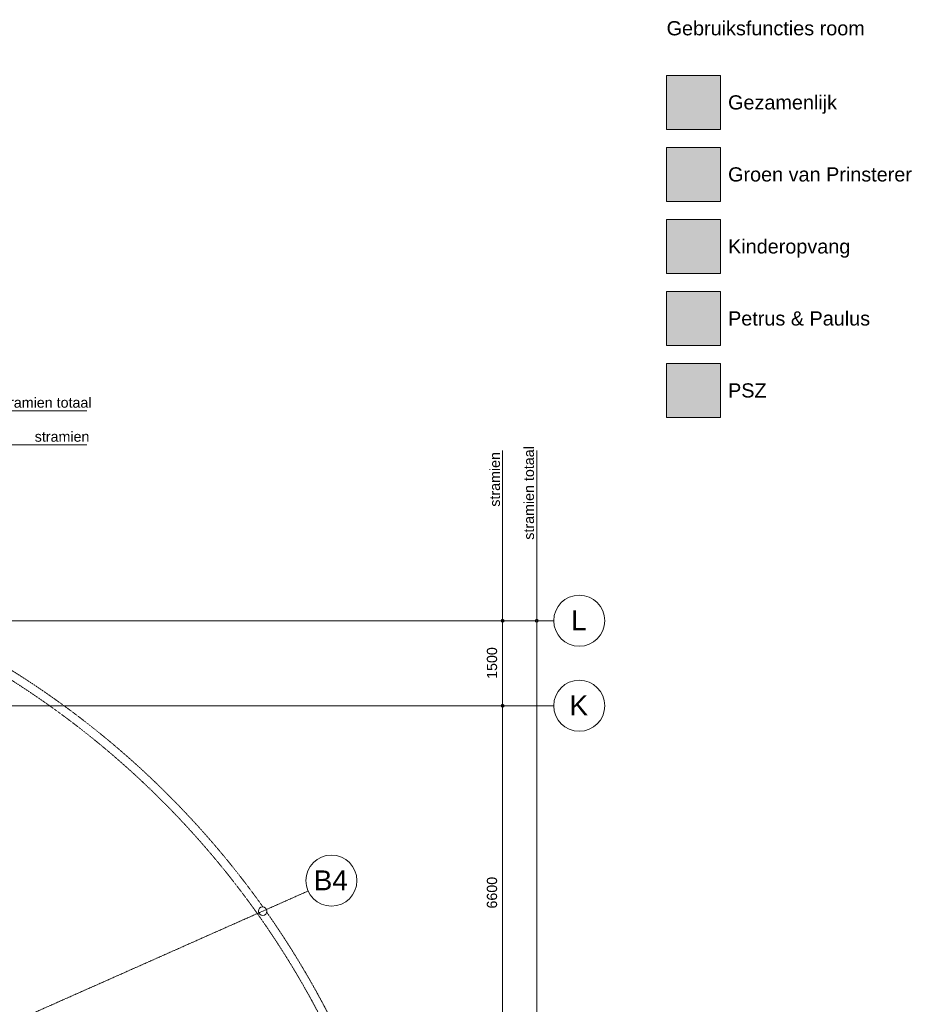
# Model space of a CAD drawing. Header units: millimetres. Extents: x -2730 to 112454, y 3237 to 48799.
# Tile 241 of 241: x 73617 to 89387, y 31434 to 48799. Entities that reach past the tile are written whole.
import ezdxf

# ---------------------------------------------------------------- set-up
doc = ezdxf.new("R2010")
doc.units = ezdxf.units.MM
doc.linetypes.add('THO_hhidden', pattern=[2.5, 1.5, -1])
doc.linetypes.add('THO_stramienlijn', pattern=[20, 17, -1.5, 0, -1.5])
for name, color, linetype, lineweight in [('A-ANNO-DIMS', 7, 'Continuous', 13), ('A-ANNO-DIMS-100', 7, 'Continuous', 13), ('G-ANNO-LEGN', 7, 'Continuous', 13), ('G-ANNO-TEXT', 7, 'Continuous', 13), ('S-COLS', 7, 'Continuous', 13), ('S-GRID', 7, 'Continuous', 13), ('S-GRID-IDEN', 7, 'Continuous', 13)]:
    doc.layers.add(name, color=color, linetype=linetype, lineweight=lineweight)
doc.layers.add('A-DETL', color=7, linetype='Continuous', lineweight=13, true_color=0x00a600)
doc.styles.add('Arial_1', font='arial.ttf', dxfattribs={"height": 350})
doc.styles.add('Arial_2', font='arial.ttf', dxfattribs={"height": 180})
doc.styles.add('Arial_4', font='arial.ttf', dxfattribs={"height": 250})
doc.dimstyles.new('THO_18_-_transparant', dxfattribs={"dimscale": 304.8, "dimtxt": 0.602515, "dimasz": 0.164042, "dimexe": 0.328084, "dimexo": 0.0625, "dimgap": 0.147638, "dimtad": 1, "dimdec": 3, "dimlfac": 304.8, "dimrnd": 0.001, "dimdsep": 46, "dimtxsty": 'Arial_2', "dimblk1": 'DOTBLANK', "dimblk2": 'DOTBLANK', "dimsah": 1, "dimcen": 0.09, "dimdle": 0.164042, "dimazin": 0, "dimtfac": 1, "dimtdec": 4, "dimtix": 1, "dimtmove": 0, "dimatfit": 3, "dimfxl": 0.001076, "dimfxlon": 1, "dimtvp": 1, "dimtolj": 1, "dimtzin": 0, "dimarcsym": 2})

# ---------------------------------------------------------------- blocks, each defined once
blk = doc.blocks.new('NLRS_28_SCO_UN_houten kolom rond_gen_bcb - rond 150-V251-00 begane grond _plotview_')
at = {"layer": 'S-COLS', "lineweight": 18}
for start, end in [(0, 180), (180, 0)]:
    blk.add_arc((0, 0), 75, start, end, dxfattribs=at)
blk = doc.blocks.new('Grid - Stramienbol 9_0mm-3500-00 begane grond _plotview_')
at = {"layer": 'S-GRID-IDEN'}
blk.add_circle((0, 0), 4.5, dxfattribs=at)
blk = doc.blocks.new('DIMBLOCK50-00 begane grond _plotview_')
at = {"layer": 'A-ANNO-DIMS-100'}
for p, q in [((82130, 38250), (82130, 36700)), ((82130, 38200), (82030, 38200)), ((82130, 38200), (82230, 38200)), ((82130, 36700), (82030, 36700)), ((82130, 36700), (82230, 36700))]:
    blk.add_line(p, q, dxfattribs=at)
for centre in [(82130, 38200), (82130, 36700)]:
    blk.add_circle(centre, 25, dxfattribs=at)
at = {"layer": 'A-ANNO-DIMS-100', "color": 0, "insert": (81852, 37173), "char_height": 180, "width": 664.52, "attachment_point": 1, "rotation": 90, "line_spacing_factor": 0.941778, "style": 'Arial_2'}
blk.add_mtext('1500', dxfattribs=at)
blk = doc.blocks.new('_DotBlank')
at = {"color": 0, "linetype": 'ByBlock', "lineweight": -2}
blk.add_line((-0.5, 0), (-1, 0), dxfattribs=at)
blk.add_circle((0, 0), 0.5, dxfattribs=at)
blk = doc.blocks.new('DIMBLOCK51-00 begane grond _plotview_')
at = {"layer": 'A-ANNO-DIMS-100'}
for p, q in [((82130, 36700), (82030, 36700)), ((82130, 36700), (82130, 30100)), ((82130, 36700), (82230, 36700)), ((82130, 30100), (82030, 30100)), ((82130, 30100), (82230, 30100))]:
    blk.add_line(p, q, dxfattribs=at)
for centre in [(82130, 36700), (82130, 30100)]:
    blk.add_circle(centre, 25, dxfattribs=at)
at = {"layer": 'A-ANNO-DIMS-100', "color": 0, "insert": (81852, 33123), "char_height": 180, "width": 664.52, "attachment_point": 1, "rotation": 90, "line_spacing_factor": 0.941778, "style": 'Arial_2'}
blk.add_mtext('6600', dxfattribs=at)
blk = doc.blocks.new('DIMBLOCK60-00 begane grond _plotview_')
at = {"layer": 'A-ANNO-DIMS-100'}
for p, q in [((82730, 38250), (82730, 9950)), ((82730, 38200), (82630, 38200)), ((82730, 38200), (82830, 38200)), ((82730, 10000), (82630, 10000)), ((82730, 10000), (82830, 10000))]:
    blk.add_line(p, q, dxfattribs=at)
for centre in [(82730, 38200), (82730, 10000)]:
    blk.add_circle(centre, 25, dxfattribs=at)
at = {"layer": 'A-ANNO-DIMS-100', "color": 0, "insert": (82452, 23754), "char_height": 180, "width": 830.65, "attachment_point": 1, "rotation": 90, "line_spacing_factor": 0.941778, "style": 'Arial_2'}
blk.add_mtext('28200', dxfattribs=at)

msp = doc.modelspace()

# ---------------------------------------------------------------- hatches: boundary and pattern name
at = {"layer": 'G-ANNO-LEGN', "true_color": 0xf6e6fa}
msp.add_hatch(color=7, dxfattribs=at).paths.add_polyline_path([(85020.5997671, 47813.747735), (85973.0997671, 47813.747735), (85973.0997671, 46861.247735), (85020.5997671, 46861.247735)])
at = {"layer": 'G-ANNO-LEGN', "true_color": 0xf1dadb}
msp.add_hatch(color=254, dxfattribs=at).paths.add_polyline_path([(85020.5997671, 46543.747735), (85973.0997671, 46543.747735), (85973.0997671, 45591.247735), (85020.5997671, 45591.247735)])
at = {"layer": 'G-ANNO-LEGN', "true_color": 0xfaf3e6}
msp.add_hatch(color=7, dxfattribs=at).paths.add_polyline_path([(85020.5997671, 45273.747735), (85973.0997671, 45273.747735), (85973.0997671, 44321.247735), (85020.5997671, 44321.247735)])
at = {"layer": 'G-ANNO-LEGN', "true_color": 0xeefae6}
msp.add_hatch(color=7, dxfattribs=at).paths.add_polyline_path([(85020.5997671, 44003.747735), (85973.0997671, 44003.747735), (85973.0997671, 43051.247735), (85020.5997671, 43051.247735)])
at = {"layer": 'G-ANNO-LEGN', "true_color": 0xe6faf2}
msp.add_hatch(color=7, dxfattribs=at).paths.add_polyline_path([(85020.5997671, 42733.747735), (85973.0997671, 42733.747735), (85973.0997671, 41781.247735), (85020.5997671, 41781.247735)])

# ---------------------------------------------------------------- linework, layer by layer
at = {"layer": 'A-DETL', "color": 7}
for p, q in [((71799.635701, 41899.9998099), (74799.635701, 41899.9998099)), ((71799.635701, 41300), (74799.635701, 41300)), ((82130.4054534, 38200), (82130.4054534, 41200)), ((82730.4054534, 38200), (82730.4054534, 41200))]:
    msp.add_line(p, q, dxfattribs=at)
at = {"layer": 'A-DETL', "color": 7, "linetype": 'THO_hhidden'}
for radius, start, end in [(15449.9981706, 270, 90), (15599.9981706, 35.4691928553, 63.88100428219), (15599.9981706, 0.04291396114, 35.04120069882)]:
    msp.add_arc((65199.6382661, 24099.9997671), radius, start, end, dxfattribs=at)
at = {"layer": 'G-ANNO-LEGN'}
for p, q in [((85020.5997671, 47813.747735), (85020.5997671, 46861.247735)), ((85973.0997671, 47813.747735), (85020.5997671, 47813.747735)), ((85973.0997671, 46861.247735), (85973.0997671, 47813.747735)), ((85020.5997671, 46861.247735), (85973.0997671, 46861.247735)), ((85020.5997671, 46543.747735), (85020.5997671, 45591.247735)), ((85973.0997671, 46543.747735), (85020.5997671, 46543.747735)), ((85973.0997671, 45591.247735), (85973.0997671, 46543.747735)), ((85020.5997671, 45591.247735), (85973.0997671, 45591.247735)), ((85020.5997671, 45273.747735), (85020.5997671, 44321.247735)), ((85973.0997671, 45273.747735), (85020.5997671, 45273.747735)), ((85973.0997671, 44321.247735), (85973.0997671, 45273.747735)), ((85020.5997671, 44321.247735), (85973.0997671, 44321.247735)), ((85020.5997671, 44003.747735), (85020.5997671, 43051.247735)), ((85973.0997671, 44003.747735), (85020.5997671, 44003.747735)), ((85973.0997671, 43051.247735), (85973.0997671, 44003.747735)), ((85020.5997671, 43051.247735), (85973.0997671, 43051.247735)), ((85020.5997671, 42733.747735), (85020.5997671, 41781.247735)), ((85973.0997671, 42733.747735), (85020.5997671, 42733.747735)), ((85973.0997671, 41781.247735), (85973.0997671, 42733.747735)), ((85020.5997671, 41781.247735), (85973.0997671, 41781.247735))]:
    msp.add_line(p, q, dxfattribs=at)
at = {"layer": 'S-GRID', "color": 5, "linetype": 'THO_stramienlijn', "true_color": 0x0000ff}
for p, q in [((-1495.3111013, 38199.9998099), (83030.4054534, 38199.9998099)), ((-1495.3111013, 36700), (83030.4054534, 36700)), ((57699.6188092, 24099.9946214), (78700.2121721, 33432.5042715))]:
    msp.add_line(p, q, dxfattribs=at)

# ---------------------------------------------------------------- block references
at = {"layer": 'S-COLS', "lineweight": 18, "rotation": 113.9600115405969}
msp.add_blockref('NLRS_28_SCO_UN_houten kolom rond_gen_bcb - rond 150-V251-00 begane grond _plotview_', (77899.6093051, 33076.7222298), dxfattribs=at)
at = {"layer": 'S-GRID-IDEN', "xscale": 99.99999999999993, "yscale": 99.99999999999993, "zscale": 99.99999999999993}
for p, rotation in [((83480.4054534, 38199.9998099), 269.9999999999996), ((83480.4054534, 36700), 269.9999999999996), ((79111.4352711, 33615.2488003), 293.9600115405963)]:
    msp.add_blockref('Grid - Stramienbol 9_0mm-3500-00 begane grond _plotview_', p, dxfattribs=dict(at, rotation=rotation))

# ---------------------------------------------------------------- texts
at = {"layer": 'G-ANNO-LEGN', "char_height": 250, "attachment_point": 1, "line_spacing_factor": 0.941778, "style": 'Arial_4', "bg_fill": 3, "box_fill_scale": 1.25, "bg_fill_color": 256, "bg_fill_true_color": 13158600, "bg_fill_transparency": 0}
for s, insert, width in [('Gebruiksfuncties room', (85020.5997671, 48773.3051527), 4195.620578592), ('Gezamenlijk', (86103.9022543, 47465.8514219), 2292.504100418), ('Groen van Prinsterer', (86103.9022543, 46195.8514219), 3874.913472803), ('Kinderopvang', (86103.9022543, 44925.8514219), 2580.214895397), ('Petrus & Paulus', (86103.9022543, 43655.8514219), 2993.416569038), ('PSZ', (86103.9022543, 42385.8514219), 811.09958159)]:
    msp.add_mtext(s, dxfattribs=dict(at, insert=insert, width=width))
at = {"layer": 'G-ANNO-TEXT', "lineweight": 18, "char_height": 180, "attachment_point": 1, "style": 'Arial_2'}
for s, insert, width in [('stramien totaal', (73233.7477458, 42136.1558101), 1899.999375), ('stramien ', (73881.7477458, 41536.1560002), 1114.345625)]:
    msp.add_mtext(s, dxfattribs=dict(at, insert=insert, width=width))
at = {"layer": 'G-ANNO-TEXT', "lineweight": 18, "char_height": 180, "attachment_point": 1, "rotation": 90, "style": 'Arial_2'}
for s, insert, width in [('stramien totaal', (82503.3531203, 39628.1120448), 1899.999375), ('stramien ', (81903.3531203, 40210.1120448), 1194.514375)]:
    msp.add_mtext(s, dxfattribs=dict(at, insert=insert, width=width))
at = {"layer": 'S-GRID-IDEN', "char_height": 350, "attachment_point": 1, "style": 'Arial_1'}
for s, insert, width in [('L', (83335.3259355, 38381.4447961), 336.70875), ('K', (83309.3259355, 36881.4449862), 400.84375), ('B4', (78801.5284603, 33795.6357281), 737.5525)]:
    msp.add_mtext(s, dxfattribs=dict(at, insert=insert, width=width))

# ---------------------------------------------------------------- dimensions: what is measured, and where the dimension line sits
at = {"layer": 'A-ANNO-DIMS'}
for base, p1, p2, override, picture, middle in [((82130.4054534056, 36699.9999999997), (82230.4054534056, 38199.9998098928), (82230.4054534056, 36699.9999999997), {"dimpost": '<>', "dimfxl": 1499.99981}, 'DIMBLOCK50-00 begane grond _plotview_', (81993.5023150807, 37449.9999049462)), ((82730.4054534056, 9999.9999999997), (82830.4054534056, 38199.9998098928), (82830.4054534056, 9999.9999999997), {"dimpost": '<>', "dimfxl": 28199.99981}, 'DIMBLOCK60-00 begane grond _plotview_', (82593.4409235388, 24099.9999049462)), ((82130.4054534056, 30099.9999999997), (82230.4054534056, 36699.9999999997), (82230.4054534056, 30099.9999999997), {"dimpost": '<>', "dimfxl": 6600}, 'DIMBLOCK51-00 begane grond _plotview_', (81993.5023150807, 33399.9999999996))]:
    dim = msp.add_linear_dim(base=base, p1=p1, p2=p2, angle=90, dimstyle='THO_18_-_transparant', override=override, dxfattribs=at)
    dim.commit()
    dim.dimension.update_dxf_attribs({"geometry": picture, "text_midpoint": middle})

doc.saveas('drawing.dxf')
